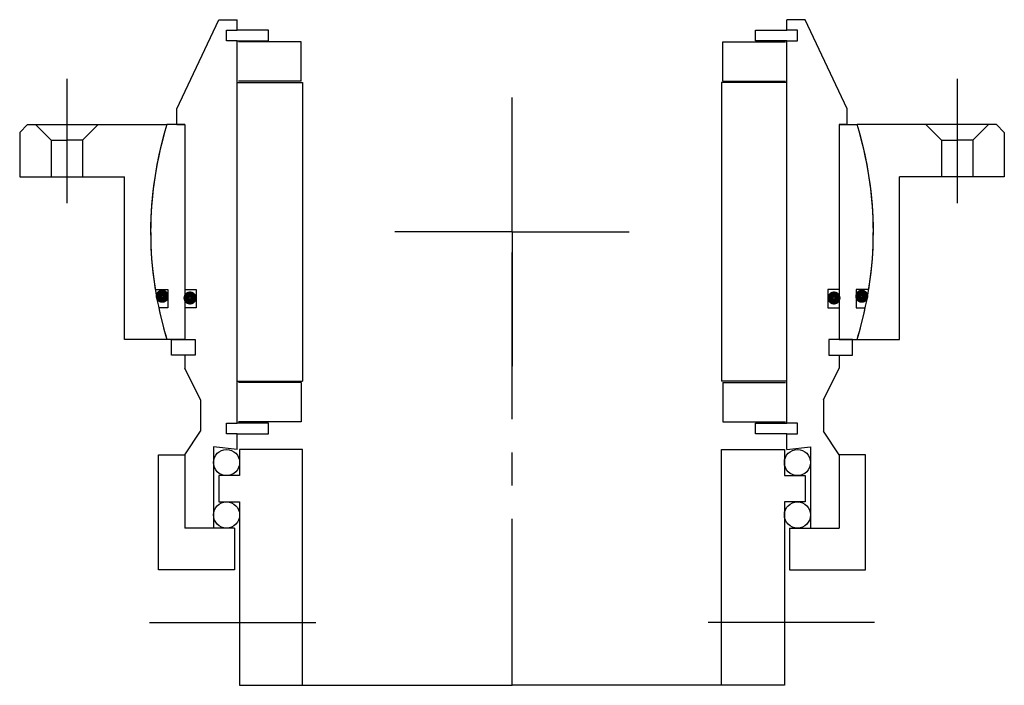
# Model space of a CAD drawing. Header units: millimetres. Extents: x -94 to 94, y -86 to 41.
import ezdxf

# ---------------------------------------------------------------- set-up
doc = ezdxf.new("R2010")
doc.units = ezdxf.units.MM
doc.linetypes.add('CENTER', pattern=[50.8, 31.75, -6.35, 6.35, -6.35])
doc.layers.add('Center', color=1, linetype='CENTER')

# ---------------------------------------------------------------- blocks, each defined once
blk = doc.blocks.new('4s080-bearing')
for p, q in [((-64, 23.5), (-56, 40.5)), ((-56, 40.5), (-52.5, 40.5)), ((-52.5, 38.5), (-52.5, 40.5)), ((56, 40.5), (52.5, 40.5)), ((52.5, 38.5), (52.5, 40.5)), ((64, 23.5), (56, 40.5)), ((-54.5, 36.5), (-54.5, 38.5)), ((-54.5, 38.5), (-52.5, 38.5)), ((-46.5, 38.5), (-52.5, 38.5)), ((-46.5, 36.5), (-46.5, 38.5)), ((46.5, 38.5), (52.5, 38.5)), ((46.5, 36.5), (46.5, 38.5)), ((54.5, 38.5), (52.5, 38.5)), ((54.5, 36.5), (54.5, 38.5)), ((-52.5, 36.5), (-54.5, 36.5)), ((-52.5, -36.5), (-52.5, 36.5)), ((-52.5, 36.5), (-46.5, 36.5)), ((-40.25, 36.25), (-52.25, 36.25)), ((-40.25, 28.75), (-40.25, 36.25)), ((40.25, 36.25), (52.25, 36.25)), ((40.25, 28.75), (40.25, 36.25)), ((52.5, 36.5), (46.5, 36.5)), ((52.5, -36.5), (52.5, 36.5)), ((52.5, 36.5), (54.5, 36.5)), ((-52.5, 28.5), (-40, 28.5)), ((-40.25, 28.75), (-52.25, 28.75)), ((-40, 28.5), (-40, -28.5)), ((40, 28.5), (40, -28.5)), ((52.5, 28.5), (40, 28.5)), ((40.25, 28.75), (52.25, 28.75)), ((-64, 20.5), (-64, 23.5)), ((64, 20.5), (64, 23.5)), ((-62.5, 20.5), (-65.88, 20.5)), ((-64, 20.5), (-62.5, 20.5)), ((-62.5, 20.5), (-62.5, -20.5)), ((-62.5, 20.5), (-62.5, -11)), ((62.5, 20.5), (62.5, -20.5)), ((62.5, 20.5), (65.88, 20.5)), ((62.5, 20.5), (62.5, -11)), ((64, 20.5), (62.5, 20.5)), ((-68.12, -11), (-65.7, -11)), ((-65.7, -11), (-65.7, -14.5)), ((-62.5, -11), (-60.3, -11)), ((-60.3, -11), (-60.3, -14.5)), ((60.3, -11), (60.3, -14.5)), ((62.5, -11), (60.3, -11)), ((65.7, -11), (65.7, -14.5)), ((68.12, -11), (65.7, -11)), ((-65.7, -14.5), (-67.46, -14.5)), ((-60.3, -14.5), (-62.5, -14.5)), ((-62.5, -14.5), (-62.5, -20.5)), ((60.3, -14.5), (62.5, -14.5)), ((62.5, -14.5), (62.5, -20.5)), ((65.7, -14.5), (67.46, -14.5)), ((-62.5, -20.5), (-65.88, -20.5)), ((-65, -20.5), (-62.5, -20.5)), ((-65, -23.5), (-65, -20.5)), ((-62.5, -20.5), (-60.5, -20.5)), ((-60.5, -20.5), (-60.5, -23.5)), ((62.5, -20.5), (60.5, -20.5)), ((60.5, -20.5), (60.5, -23.5)), ((62.5, -20.5), (65.88, -20.5)), ((65, -20.5), (62.5, -20.5)), ((65, -23.5), (65, -20.5)), ((-62.5, -23.5), (-65, -23.5)), ((-62.5, -23.5), (-62.5, -26)), ((-60.5, -23.5), (-62.5, -23.5)), ((60.5, -23.5), (62.5, -23.5)), ((62.5, -23.5), (62.5, -26)), ((62.5, -23.5), (65, -23.5)), ((-59.5, -32), (-62.5, -26)), ((59.5, -32), (62.5, -26)), ((-52.5, -28.5), (-40, -28.5)), ((-40.25, -28.75), (-52.25, -28.75)), ((-40.25, -28.75), (-40.25, -36.25)), ((52.5, -28.5), (40, -28.5)), ((40.25, -28.75), (52.25, -28.75)), ((40.25, -28.75), (40.25, -36.25)), ((-59.5, -32), (-59.5, -38)), ((59.5, -32), (59.5, -38)), ((-54.5, -38.5), (-54.5, -36.5)), ((-54.5, -36.5), (-52.5, -36.5)), ((-46.5, -36.5), (-52.5, -36.5)), ((-40.25, -36.25), (-52.25, -36.25)), ((-46.5, -38.5), (-46.5, -36.5)), ((40.25, -36.25), (52.25, -36.25)), ((46.5, -36.5), (52.5, -36.5)), ((46.5, -38.5), (46.5, -36.5)), ((54.5, -36.5), (52.5, -36.5)), ((54.5, -38.5), (54.5, -36.5)), ((-62.5, -42.5), (-59.5, -38)), ((-52.5, -38.5), (-54.5, -38.5)), ((-52.5, -38.5), (-46.5, -38.5)), ((-52.5, -41.5), (-52.5, -38.5)), ((52.5, -38.5), (46.5, -38.5)), ((52.5, -38.5), (54.5, -38.5)), ((52.5, -41.5), (52.5, -38.5)), ((62.5, -42.5), (59.5, -38)), ((-57, -41), (-57, -56.5)), ((-52.5, -41.5), (-57, -41)), ((52.5, -41.5), (57, -41)), ((57, -41), (57, -56.5)), ((-67.5, -64.5), (-67.5, -42.5)), ((-67.5, -42.5), (-62.5, -42.5)), ((-62.5, -42.5), (-62.5, -56.5)), ((-62.5, -42.5), (-62.5, -51.67)), ((-40, -41.5), (-52, -41.5)), ((-52, -41.5), (-52, -46.5)), ((-40, -86.5), (-40, -41.5)), ((40, -41.5), (52, -41.5)), ((40, -86.5), (40, -41.5)), ((52, -41.5), (52, -46.5)), ((67.5, -42.5), (62.5, -42.5)), ((62.5, -42.5), (62.5, -51.67)), ((62.5, -42.5), (62.5, -56.5)), ((67.5, -64.5), (67.5, -42.5)), ((-56, -46.5), (-56, -51.5)), ((-52, -46.5), (-56, -46.5)), ((52, -46.5), (56, -46.5)), ((56, -46.5), (56, -51.5)), ((-56, -51.5), (-52, -51.5)), ((-52, -51.5), (-52, -86.5)), ((52, -51.5), (52, -86.5)), ((56, -51.5), (52, -51.5)), ((-53, -56.5), (-62.5, -56.5)), ((-53, -56.5), (-53, -64.5)), ((53, -56.5), (53, -64.5)), ((53, -56.5), (62.5, -56.5)), ((-53, -64.5), (-67.5, -64.5)), ((53, -64.5), (67.5, -64.5)), ((-52, -86.5), (-40, -86.5)), ((-40, -86.5), (0, -86.5)), ((40, -86.5), (0, -86.5)), ((52, -86.5), (40, -86.5))]:
    blk.add_line(p, q)
at = {"const_width": 1.2}
for points in [[(-67.44, -12.27, 1), (-66.14, -12.27, 1)], [(67.44, -12.27, -1), (66.14, -12.27, -1)], [(-62.13, -12.6, 1), (-60.83, -12.6, 1)], [(62.13, -12.6, -1), (60.83, -12.6, -1)]]:
    blk.add_lwpolyline(points, format="xyb", close=True, dxfattribs=at)
for centre in [(-54.5, -44), (54.5, -44), (-54.5, -54), (54.5, -54)]:
    blk.add_circle(centre, 2.5)
for start, end in [(162.7164, 189.1732), (350.8268, 17.2836), (192.1308, 197.2836), (342.7164, 347.8692)]:
    blk.add_arc((0, 0), 69, start, end)
at = {"layer": 'Center'}
for p, q in [((0, -86.5), (0, 0)), ((-69.21, -74.5), (-36.47, -74.5)), ((69.21, -74.5), (36.47, -74.5))]:
    blk.add_line(p, q, dxfattribs=at)
blk = doc.blocks.new('4SF080-99 yderhus')
for p, q in [((-92.5, 20.5), (-94, 19)), ((-94, 19), (-94, 10.5)), ((-92.5, 20.5), (-65.88, 20.5)), ((-91, 20.5), (-88, 17.5)), ((-79, 20.5), (-82, 17.5)), ((92.5, 20.5), (65.88, 20.5)), ((79, 20.5), (82, 17.5)), ((91, 20.5), (88, 17.5)), ((92.5, 20.5), (94, 19)), ((94, 19), (94, 10.5)), ((-88, 17.5), (-85, 17.5)), ((-88, 17.5), (-88, 10.5)), ((-82, 17.5), (-85, 17.5)), ((-82, 17.5), (-82, 10.5)), ((82, 17.5), (82, 10.5)), ((82, 17.5), (85, 17.5)), ((88, 17.5), (85, 17.5)), ((88, 17.5), (88, 10.5)), ((-94, 10.5), (-74, 10.5)), ((-74, -20.5), (-74, 10.5)), ((94, 10.5), (74, 10.5)), ((74, -20.5), (74, 10.5)), ((-65.88, -20.5), (-74, -20.5)), ((65.88, -20.5), (74, -20.5))]:
    blk.add_line(p, q)
for start, end in [(162.7164, 197.2836), (342.7164, 17.2836)]:
    blk.add_arc((0, 0), 69, start, end)
at = {"layer": 'Center'}
for p, q in [((-85, 29.24), (-85, 5.5)), ((85, 29.24), (85, 5.5)), ((0, 0), (0, 25.63)), ((0, 0), (-22.37, 0)), ((0, 0), (22.37, 0)), ((0, 0), (0, -25.63))]:
    blk.add_line(p, q, dxfattribs=at)

msp = doc.modelspace()

# ---------------------------------------------------------------- block references
for name in ['4s080-bearing', '4SF080-99 yderhus']:
    msp.add_blockref(name, (0, 0))

doc.saveas('drawing.dxf')
